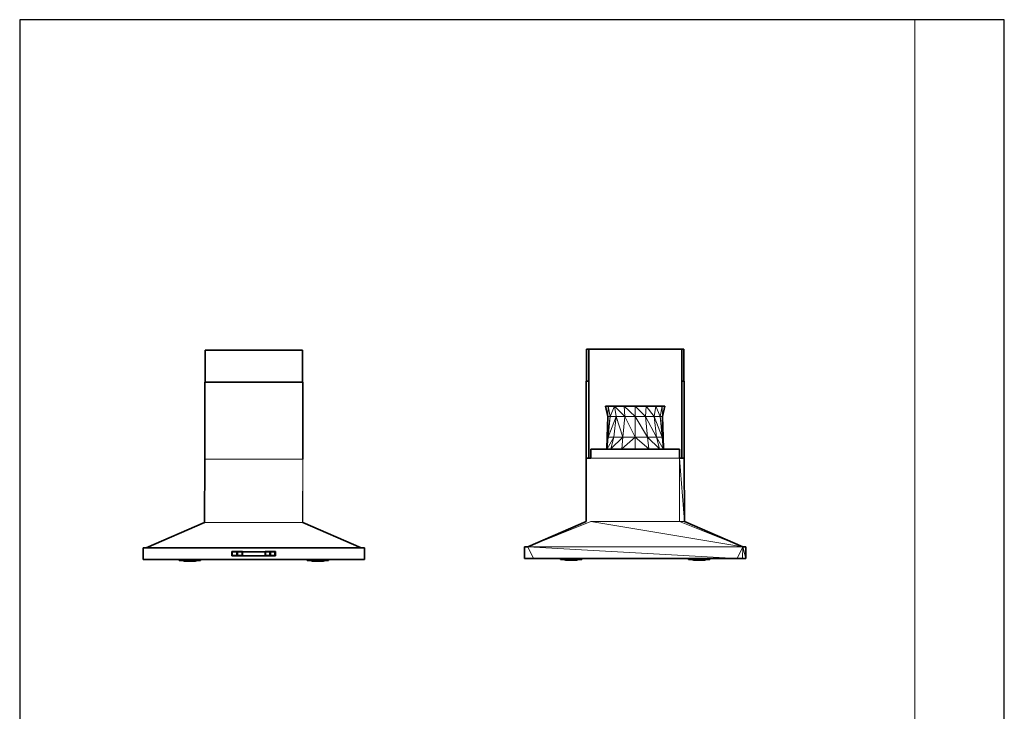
# Model space of a CAD drawing. Header units: inches. Extents: x 0 to 12.1, y 0 to 17.
# Tile 2 of 2: x 0 to 12.1, y 8.5 to 17. Entities that reach past the tile are written whole.
import ezdxf

# ---------------------------------------------------------------- set-up
doc = ezdxf.new("R2010")
doc.units = ezdxf.units.IN
doc.header["$MEASUREMENT"] = 0
doc.layers.add('Default', color=7, linetype='Continuous')

# ---------------------------------------------------------------- blocks, each defined once
blk = doc.blocks.new('MODEL_0')
at = {"lineweight": 0}
for p, q in [((2.28, 12.545), (2.28, 12.939)), ((2.28, 12.939), (3.474, 12.939)), ((3.474, 12.939), (3.474, 12.545)), ((2.276, 11.6), (2.276, 12.545)), ((2.276, 12.545), (2.28, 12.545)), ((2.28, 12.545), (3.474, 12.545)), ((3.474, 12.545), (2.28, 12.545)), ((3.474, 12.545), (3.478, 12.545)), ((3.478, 12.545), (3.478, 11.6)), ((2.272, 10.819), (2.276, 11.6)), ((2.276, 11.6), (3.478, 11.6)), ((3.478, 11.6), (2.276, 11.6)), ((3.478, 11.6), (3.474, 10.819)), ((3.474, 10.819), (3.478, 11.6)), ((3.478, 11.6), (3.478, 10.819)), ((1.554, 10.509), (2.272, 10.819)), ((2.272, 10.819), (3.474, 10.819)), ((3.474, 10.819), (2.272, 10.819)), ((3.474, 10.819), (4.147, 10.528)), ((3.478, 10.819), (3.474, 10.819)), ((4.147, 10.528), (3.478, 10.819)), ((3.478, 10.819), (4.195, 10.509)), ((4.195, 10.509), (4.147, 10.528)), ((4.147, 10.528), (4.191, 10.509)), ((1.516, 10.365), (1.516, 10.509)), ((1.516, 10.509), (1.554, 10.509)), ((4.191, 10.509), (1.554, 10.509)), ((1.554, 10.509), (4.191, 10.509)), ((2.738, 10.463), (2.607, 10.463)), ((2.607, 10.463), (2.607, 10.411)), ((2.607, 10.411), (2.607, 10.463)), ((2.607, 10.463), (2.738, 10.463)), ((2.607, 10.411), (2.738, 10.411)), ((2.738, 10.411), (2.607, 10.411)), ((2.668, 10.459), (2.612, 10.459)), ((2.612, 10.459), (2.612, 10.416)), ((2.612, 10.459), (2.668, 10.459)), ((2.612, 10.416), (2.612, 10.459)), ((2.612, 10.416), (2.668, 10.416)), ((2.668, 10.416), (2.612, 10.416)), ((2.668, 10.416), (2.668, 10.459)), ((2.668, 10.459), (2.668, 10.416)), ((2.734, 10.459), (2.677, 10.459)), ((2.677, 10.459), (2.677, 10.416)), ((2.677, 10.416), (2.677, 10.459)), ((2.677, 10.459), (2.734, 10.459)), ((2.677, 10.416), (2.734, 10.416)), ((2.734, 10.416), (2.677, 10.416)), ((2.734, 10.416), (2.734, 10.459)), ((2.734, 10.459), (2.734, 10.416)), ((3.016, 10.463), (2.738, 10.463)), ((2.738, 10.463), (2.738, 10.411)), ((2.738, 10.411), (2.738, 10.463)), ((2.738, 10.463), (3.016, 10.463)), ((2.738, 10.411), (3.016, 10.411)), ((3.016, 10.411), (2.738, 10.411)), ((2.739, 10.462), (2.739, 10.412)), ((3.015, 10.462), (2.739, 10.462)), ((2.739, 10.412), (2.739, 10.462)), ((2.739, 10.462), (3.015, 10.462)), ((2.739, 10.412), (3.015, 10.412)), ((3.015, 10.412), (2.739, 10.412)), ((3.015, 10.412), (3.015, 10.462)), ((3.015, 10.462), (3.015, 10.412)), ((3.142, 10.463), (3.016, 10.463)), ((3.016, 10.463), (3.016, 10.411)), ((3.016, 10.411), (3.016, 10.463)), ((3.016, 10.463), (3.142, 10.463)), ((3.016, 10.411), (3.142, 10.411)), ((3.142, 10.411), (3.016, 10.411)), ((3.074, 10.459), (3.02, 10.459)), ((3.02, 10.459), (3.02, 10.416)), ((3.02, 10.459), (3.074, 10.459)), ((3.02, 10.416), (3.02, 10.459)), ((3.02, 10.416), (3.074, 10.416)), ((3.074, 10.416), (3.02, 10.416)), ((3.074, 10.416), (3.074, 10.459)), ((3.074, 10.459), (3.074, 10.416)), ((3.137, 10.459), (3.083, 10.459)), ((3.083, 10.459), (3.083, 10.416)), ((3.083, 10.459), (3.137, 10.459)), ((3.083, 10.416), (3.083, 10.459)), ((3.083, 10.416), (3.137, 10.416)), ((3.137, 10.416), (3.083, 10.416)), ((3.137, 10.416), (3.137, 10.459)), ((3.137, 10.459), (3.137, 10.416)), ((3.142, 10.411), (3.142, 10.463)), ((3.142, 10.463), (3.142, 10.411)), ((4.191, 10.509), (4.195, 10.509)), ((4.195, 10.509), (4.238, 10.509)), ((4.238, 10.509), (4.238, 10.365)), ((1.961, 10.365), (1.516, 10.365)), ((1.965, 10.365), (1.961, 10.365)), ((1.961, 10.354), (1.961, 10.365)), ((1.961, 10.365), (1.965, 10.365)), ((1.965, 10.354), (1.961, 10.354)), ((1.979, 10.365), (1.965, 10.365)), ((1.965, 10.354), (1.965, 10.365)), ((1.965, 10.365), (1.979, 10.365)), ((1.965, 10.365), (1.965, 10.354)), ((1.978, 10.354), (1.965, 10.354)), ((1.979, 10.365), (1.978, 10.354)), ((1.978, 10.354), (1.979, 10.365)), ((1.999, 10.354), (1.978, 10.354)), ((1.999, 10.365), (1.979, 10.365)), ((1.979, 10.365), (1.999, 10.365)), ((2.027, 10.365), (1.999, 10.365)), ((1.999, 10.365), (1.999, 10.354)), ((1.999, 10.354), (1.999, 10.365)), ((1.999, 10.365), (2.027, 10.365)), ((2.001, 10.354), (1.999, 10.354)), ((2.004, 10.354), (2.001, 10.354)), ((2.013, 10.354), (2.004, 10.354)), ((2.029, 10.347), (2.004, 10.354)), ((2.004, 10.354), (2.013, 10.354)), ((2.027, 10.354), (2.013, 10.354)), ((2.013, 10.354), (2.035, 10.347)), ((2.035, 10.347), (2.013, 10.354)), ((2.013, 10.354), (2.027, 10.354)), ((2.058, 10.365), (2.027, 10.365)), ((2.027, 10.365), (2.027, 10.354)), ((2.027, 10.354), (2.027, 10.365)), ((2.027, 10.365), (2.058, 10.365)), ((2.028, 10.354), (2.027, 10.354)), ((2.027, 10.354), (2.028, 10.354)), ((2.046, 10.354), (2.028, 10.354)), ((2.028, 10.354), (2.046, 10.347)), ((2.046, 10.347), (2.028, 10.354)), ((2.028, 10.354), (2.046, 10.354)), ((2.035, 10.347), (2.029, 10.347)), ((2.046, 10.347), (2.035, 10.347)), ((2.058, 10.354), (2.046, 10.354)), ((2.046, 10.354), (2.059, 10.347)), ((2.059, 10.347), (2.046, 10.354)), ((2.046, 10.354), (2.058, 10.354)), ((2.059, 10.347), (2.046, 10.347)), ((2.092, 10.365), (2.058, 10.365)), ((2.058, 10.365), (2.058, 10.354)), ((2.058, 10.354), (2.058, 10.365)), ((2.058, 10.365), (2.092, 10.365)), ((2.068, 10.354), (2.058, 10.354)), ((2.058, 10.354), (2.068, 10.354)), ((2.075, 10.347), (2.059, 10.347)), ((2.092, 10.354), (2.068, 10.354)), ((2.068, 10.354), (2.075, 10.347)), ((2.075, 10.347), (2.068, 10.354)), ((2.068, 10.354), (2.092, 10.354)), ((2.092, 10.347), (2.075, 10.347)), ((2.126, 10.365), (2.092, 10.365)), ((2.092, 10.365), (2.092, 10.354)), ((2.092, 10.354), (2.092, 10.365)), ((2.092, 10.365), (2.126, 10.365)), ((2.115, 10.354), (2.092, 10.354)), ((2.092, 10.354), (2.092, 10.347)), ((2.092, 10.347), (2.092, 10.354)), ((2.092, 10.354), (2.115, 10.354)), ((2.109, 10.347), (2.092, 10.347)), ((2.115, 10.354), (2.109, 10.347)), ((2.109, 10.347), (2.115, 10.354)), ((2.125, 10.347), (2.109, 10.347)), ((2.126, 10.354), (2.115, 10.354)), ((2.115, 10.354), (2.126, 10.354)), ((2.137, 10.354), (2.125, 10.347)), ((2.125, 10.347), (2.137, 10.354)), ((2.138, 10.347), (2.125, 10.347)), ((2.157, 10.365), (2.126, 10.365)), ((2.126, 10.365), (2.126, 10.354)), ((2.126, 10.354), (2.126, 10.365)), ((2.126, 10.365), (2.157, 10.365)), ((2.137, 10.354), (2.126, 10.354)), ((2.126, 10.354), (2.137, 10.354)), ((2.156, 10.354), (2.137, 10.354)), ((2.137, 10.354), (2.156, 10.354)), ((2.156, 10.354), (2.138, 10.347)), ((2.138, 10.347), (2.156, 10.354)), ((2.148, 10.347), (2.138, 10.347)), ((2.171, 10.354), (2.148, 10.347)), ((2.148, 10.347), (2.171, 10.354)), ((2.155, 10.347), (2.148, 10.347)), ((2.155, 10.347), (2.18, 10.354)), ((2.18, 10.354), (2.155, 10.347)), ((2.157, 10.347), (2.155, 10.347)), ((2.157, 10.354), (2.156, 10.354)), ((2.156, 10.354), (2.157, 10.354)), ((2.184, 10.365), (2.157, 10.365)), ((2.157, 10.365), (2.157, 10.354)), ((2.157, 10.354), (2.157, 10.365)), ((2.157, 10.365), (2.184, 10.365)), ((2.171, 10.354), (2.157, 10.354)), ((2.183, 10.354), (2.157, 10.347)), ((2.157, 10.354), (2.171, 10.354)), ((2.18, 10.354), (2.171, 10.354)), ((2.171, 10.354), (2.18, 10.354)), ((2.183, 10.354), (2.18, 10.354)), ((2.18, 10.354), (2.183, 10.354)), ((2.184, 10.354), (2.183, 10.354)), ((2.205, 10.365), (2.184, 10.365)), ((2.184, 10.365), (2.184, 10.354)), ((2.184, 10.354), (2.184, 10.365)), ((2.184, 10.365), (2.205, 10.365)), ((2.205, 10.354), (2.184, 10.354)), ((2.218, 10.365), (2.205, 10.365)), ((2.205, 10.354), (2.205, 10.365)), ((2.205, 10.365), (2.218, 10.365)), ((2.205, 10.365), (2.205, 10.354)), ((2.218, 10.354), (2.205, 10.354)), ((2.223, 10.365), (2.218, 10.365)), ((2.218, 10.354), (2.218, 10.365)), ((2.218, 10.365), (2.223, 10.365)), ((2.218, 10.365), (2.218, 10.354)), ((2.223, 10.354), (2.218, 10.354)), ((3.534, 10.365), (2.223, 10.365)), ((2.223, 10.365), (2.223, 10.354)), ((3.539, 10.365), (3.534, 10.365)), ((3.534, 10.354), (3.534, 10.365)), ((3.534, 10.365), (3.539, 10.365)), ((3.539, 10.354), (3.534, 10.354)), ((3.552, 10.365), (3.539, 10.365)), ((3.539, 10.354), (3.539, 10.365)), ((3.539, 10.365), (3.552, 10.365)), ((3.539, 10.365), (3.539, 10.354)), ((3.552, 10.354), (3.539, 10.354)), ((3.573, 10.365), (3.552, 10.365)), ((3.552, 10.365), (3.552, 10.354)), ((3.552, 10.354), (3.552, 10.365)), ((3.552, 10.365), (3.573, 10.365)), ((3.573, 10.354), (3.552, 10.354)), ((3.6, 10.365), (3.573, 10.365)), ((3.573, 10.365), (3.573, 10.354)), ((3.573, 10.354), (3.573, 10.365)), ((3.573, 10.365), (3.6, 10.365)), ((3.574, 10.354), (3.573, 10.354)), ((3.577, 10.354), (3.574, 10.354)), ((3.587, 10.354), (3.577, 10.354)), ((3.602, 10.347), (3.577, 10.354)), ((3.577, 10.354), (3.587, 10.354)), ((3.6, 10.354), (3.587, 10.354)), ((3.587, 10.354), (3.609, 10.347)), ((3.609, 10.347), (3.587, 10.354)), ((3.587, 10.354), (3.6, 10.354)), ((3.632, 10.365), (3.6, 10.365)), ((3.6, 10.365), (3.6, 10.354)), ((3.6, 10.354), (3.6, 10.365)), ((3.6, 10.365), (3.632, 10.365)), ((3.601, 10.354), (3.6, 10.354)), ((3.6, 10.354), (3.601, 10.354)), ((3.62, 10.354), (3.601, 10.354)), ((3.601, 10.354), (3.619, 10.347)), ((3.619, 10.347), (3.601, 10.354)), ((3.601, 10.354), (3.62, 10.354)), ((3.609, 10.347), (3.602, 10.347)), ((3.619, 10.347), (3.609, 10.347)), ((3.633, 10.347), (3.619, 10.347)), ((3.632, 10.354), (3.62, 10.354)), ((3.62, 10.354), (3.633, 10.347)), ((3.633, 10.347), (3.62, 10.354)), ((3.62, 10.354), (3.632, 10.354)), ((3.665, 10.365), (3.632, 10.365)), ((3.632, 10.365), (3.632, 10.354)), ((3.632, 10.354), (3.632, 10.365)), ((3.632, 10.365), (3.665, 10.365)), ((3.642, 10.354), (3.632, 10.354)), ((3.632, 10.354), (3.642, 10.354)), ((3.648, 10.347), (3.633, 10.347)), ((3.665, 10.354), (3.642, 10.354)), ((3.642, 10.354), (3.648, 10.347)), ((3.648, 10.347), (3.642, 10.354)), ((3.642, 10.354), (3.665, 10.354)), ((3.665, 10.347), (3.648, 10.347)), ((3.699, 10.365), (3.665, 10.365)), ((3.665, 10.365), (3.665, 10.354)), ((3.665, 10.354), (3.665, 10.365)), ((3.665, 10.365), (3.699, 10.365)), ((3.689, 10.354), (3.665, 10.354)), ((3.665, 10.354), (3.665, 10.347)), ((3.665, 10.347), (3.665, 10.354)), ((3.665, 10.354), (3.689, 10.354)), ((3.682, 10.347), (3.665, 10.347)), ((3.689, 10.354), (3.682, 10.347)), ((3.682, 10.347), (3.689, 10.354)), ((3.698, 10.347), (3.682, 10.347)), ((3.699, 10.354), (3.689, 10.354)), ((3.689, 10.354), (3.699, 10.354)), ((3.711, 10.354), (3.698, 10.347)), ((3.698, 10.347), (3.711, 10.354)), ((3.711, 10.347), (3.698, 10.347)), ((3.731, 10.365), (3.699, 10.365)), ((3.699, 10.365), (3.699, 10.354)), ((3.699, 10.354), (3.699, 10.365)), ((3.699, 10.365), (3.731, 10.365)), ((3.711, 10.354), (3.699, 10.354)), ((3.699, 10.354), (3.711, 10.354)), ((3.73, 10.354), (3.711, 10.354)), ((3.711, 10.354), (3.73, 10.354)), ((3.73, 10.354), (3.711, 10.347)), ((3.711, 10.347), (3.73, 10.354)), ((3.722, 10.347), (3.711, 10.347)), ((3.744, 10.354), (3.722, 10.347)), ((3.722, 10.347), (3.744, 10.354)), ((3.728, 10.347), (3.722, 10.347)), ((3.728, 10.347), (3.753, 10.354)), ((3.753, 10.354), (3.728, 10.347)), ((3.73, 10.347), (3.728, 10.347)), ((3.731, 10.354), (3.73, 10.354)), ((3.756, 10.354), (3.73, 10.347)), ((3.73, 10.354), (3.731, 10.354)), ((3.758, 10.365), (3.731, 10.365)), ((3.731, 10.365), (3.731, 10.354)), ((3.731, 10.354), (3.731, 10.365)), ((3.731, 10.365), (3.758, 10.365)), ((3.744, 10.354), (3.731, 10.354)), ((3.731, 10.354), (3.744, 10.354)), ((3.753, 10.354), (3.744, 10.354)), ((3.744, 10.354), (3.753, 10.354)), ((3.756, 10.354), (3.753, 10.354)), ((3.753, 10.354), (3.756, 10.354)), ((3.758, 10.354), (3.756, 10.354)), ((3.779, 10.365), (3.758, 10.365)), ((3.758, 10.365), (3.758, 10.354)), ((3.758, 10.354), (3.758, 10.365)), ((3.758, 10.365), (3.779, 10.365)), ((3.779, 10.354), (3.758, 10.354)), ((3.792, 10.365), (3.779, 10.365)), ((3.779, 10.354), (3.779, 10.365)), ((3.779, 10.365), (3.792, 10.365)), ((3.779, 10.365), (3.779, 10.354)), ((3.792, 10.354), (3.779, 10.354)), ((3.796, 10.365), (3.792, 10.365)), ((3.792, 10.354), (3.792, 10.365)), ((3.792, 10.365), (3.796, 10.365)), ((3.792, 10.365), (3.792, 10.354)), ((3.796, 10.354), (3.792, 10.354)), ((4.238, 10.365), (3.796, 10.365)), ((3.796, 10.365), (3.796, 10.354))]:
    blk.add_line(p, q, dxfattribs=at).dxf.unprotected_set("ltscale", 0)
at = {"lineweight": 35}
for p, q in [((2.28, 12.939), (2.28, 12.545)), ((3.474, 12.939), (2.28, 12.939)), ((3.474, 12.545), (3.474, 12.939)), ((2.28, 12.545), (2.276, 12.545)), ((2.276, 12.545), (2.276, 11.6)), ((3.474, 12.545), (2.28, 12.545)), ((3.478, 12.545), (3.474, 12.545)), ((3.478, 11.6), (3.478, 12.545)), ((2.276, 11.6), (2.272, 10.819)), ((2.272, 10.819), (1.554, 10.509)), ((3.478, 10.819), (4.195, 10.509)), ((4.147, 10.528), (4.191, 10.509)), ((1.516, 10.365), (1.516, 10.509)), ((1.516, 10.509), (1.554, 10.509)), ((1.554, 10.509), (4.191, 10.509)), ((2.738, 10.463), (2.607, 10.463)), ((2.607, 10.411), (2.607, 10.463)), ((2.607, 10.411), (2.738, 10.411)), ((2.612, 10.459), (2.668, 10.459)), ((2.612, 10.416), (2.612, 10.459)), ((2.668, 10.416), (2.612, 10.416)), ((2.668, 10.459), (2.668, 10.416)), ((2.734, 10.459), (2.677, 10.459)), ((2.677, 10.459), (2.677, 10.416)), ((2.677, 10.416), (2.734, 10.416)), ((2.734, 10.416), (2.734, 10.459)), ((2.738, 10.463), (2.738, 10.411)), ((2.739, 10.462), (2.739, 10.412)), ((3.015, 10.462), (2.739, 10.462)), ((2.739, 10.412), (3.015, 10.412)), ((3.015, 10.412), (3.015, 10.462)), ((3.142, 10.463), (3.016, 10.463)), ((3.016, 10.411), (3.016, 10.463)), ((3.016, 10.411), (3.142, 10.411)), ((3.074, 10.459), (3.02, 10.459)), ((3.02, 10.459), (3.02, 10.416)), ((3.02, 10.416), (3.074, 10.416)), ((3.074, 10.416), (3.074, 10.459)), ((3.137, 10.459), (3.083, 10.459)), ((3.083, 10.459), (3.083, 10.416)), ((3.083, 10.416), (3.137, 10.416)), ((3.137, 10.416), (3.137, 10.459)), ((3.142, 10.463), (3.142, 10.411)), ((4.191, 10.509), (4.195, 10.509)), ((4.238, 10.509), (4.195, 10.509)), ((4.238, 10.365), (4.238, 10.509)), ((1.961, 10.365), (1.516, 10.365)), ((1.961, 10.365), (1.961, 10.354)), ((1.965, 10.365), (1.961, 10.365)), ((1.961, 10.354), (1.965, 10.354)), ((1.979, 10.365), (1.965, 10.365)), ((1.965, 10.354), (1.978, 10.354)), ((1.978, 10.354), (1.999, 10.354)), ((1.999, 10.365), (1.979, 10.365)), ((2.027, 10.365), (1.999, 10.365)), ((1.999, 10.354), (2.001, 10.354)), ((2.001, 10.354), (2.027, 10.347)), ((2.004, 10.354), (2.001, 10.354)), ((2.013, 10.354), (2.004, 10.354)), ((2.027, 10.354), (2.013, 10.354)), ((2.058, 10.365), (2.027, 10.365)), ((2.028, 10.354), (2.027, 10.354)), ((2.027, 10.347), (2.029, 10.347)), ((2.046, 10.354), (2.028, 10.354)), ((2.029, 10.347), (2.035, 10.347)), ((2.035, 10.347), (2.046, 10.347)), ((2.058, 10.354), (2.046, 10.354)), ((2.046, 10.347), (2.059, 10.347)), ((2.092, 10.365), (2.058, 10.365)), ((2.068, 10.354), (2.058, 10.354)), ((2.059, 10.347), (2.075, 10.347)), ((2.092, 10.354), (2.068, 10.354)), ((2.075, 10.347), (2.092, 10.347)), ((2.126, 10.365), (2.092, 10.365)), ((2.115, 10.354), (2.092, 10.354)), ((2.092, 10.347), (2.109, 10.347)), ((2.109, 10.347), (2.125, 10.347)), ((2.126, 10.354), (2.115, 10.354)), ((2.125, 10.347), (2.138, 10.347)), ((2.157, 10.365), (2.126, 10.365)), ((2.137, 10.354), (2.126, 10.354)), ((2.156, 10.354), (2.137, 10.354)), ((2.138, 10.347), (2.148, 10.347)), ((2.148, 10.347), (2.155, 10.347)), ((2.155, 10.347), (2.157, 10.347)), ((2.157, 10.354), (2.156, 10.354)), ((2.184, 10.365), (2.157, 10.365)), ((2.157, 10.347), (2.183, 10.354)), ((2.171, 10.354), (2.157, 10.354)), ((2.18, 10.354), (2.171, 10.354)), ((2.183, 10.354), (2.18, 10.354)), ((2.183, 10.354), (2.184, 10.354)), ((2.205, 10.365), (2.184, 10.365)), ((2.205, 10.354), (2.184, 10.354)), ((2.218, 10.365), (2.205, 10.365)), ((2.205, 10.354), (2.218, 10.354)), ((2.223, 10.365), (2.218, 10.365)), ((2.218, 10.354), (2.223, 10.354)), ((2.223, 10.354), (2.223, 10.365)), ((3.534, 10.365), (2.223, 10.365)), ((3.534, 10.365), (3.534, 10.354)), ((3.539, 10.365), (3.534, 10.365)), ((3.534, 10.354), (3.539, 10.354)), ((3.552, 10.365), (3.539, 10.365)), ((3.539, 10.354), (3.552, 10.354)), ((3.573, 10.365), (3.552, 10.365)), ((3.552, 10.354), (3.573, 10.354)), ((3.6, 10.365), (3.573, 10.365)), ((3.573, 10.354), (3.574, 10.354)), ((3.574, 10.354), (3.6, 10.347)), ((3.577, 10.354), (3.574, 10.354)), ((3.587, 10.354), (3.577, 10.354)), ((3.6, 10.354), (3.587, 10.354)), ((3.632, 10.365), (3.6, 10.365)), ((3.601, 10.354), (3.6, 10.354)), ((3.6, 10.347), (3.602, 10.347)), ((3.62, 10.354), (3.601, 10.354)), ((3.602, 10.347), (3.609, 10.347)), ((3.609, 10.347), (3.619, 10.347)), ((3.619, 10.347), (3.633, 10.347)), ((3.632, 10.354), (3.62, 10.354)), ((3.665, 10.365), (3.632, 10.365)), ((3.642, 10.354), (3.632, 10.354)), ((3.633, 10.347), (3.648, 10.347)), ((3.665, 10.354), (3.642, 10.354)), ((3.648, 10.347), (3.665, 10.347)), ((3.699, 10.365), (3.665, 10.365)), ((3.689, 10.354), (3.665, 10.354)), ((3.665, 10.347), (3.682, 10.347)), ((3.682, 10.347), (3.698, 10.347)), ((3.699, 10.354), (3.689, 10.354)), ((3.698, 10.347), (3.711, 10.347)), ((3.731, 10.365), (3.699, 10.365)), ((3.711, 10.354), (3.699, 10.354)), ((3.73, 10.354), (3.711, 10.354)), ((3.711, 10.347), (3.722, 10.347)), ((3.722, 10.347), (3.728, 10.347)), ((3.728, 10.347), (3.73, 10.347)), ((3.73, 10.347), (3.756, 10.354)), ((3.731, 10.354), (3.73, 10.354)), ((3.758, 10.365), (3.731, 10.365)), ((3.744, 10.354), (3.731, 10.354)), ((3.753, 10.354), (3.744, 10.354)), ((3.756, 10.354), (3.753, 10.354)), ((3.756, 10.354), (3.758, 10.354)), ((3.779, 10.365), (3.758, 10.365)), ((3.779, 10.354), (3.758, 10.354)), ((3.792, 10.365), (3.779, 10.365)), ((3.779, 10.354), (3.792, 10.354)), ((3.796, 10.365), (3.792, 10.365)), ((3.792, 10.354), (3.796, 10.354)), ((3.796, 10.354), (3.796, 10.365)), ((3.796, 10.365), (4.238, 10.365))]:
    blk.add_line(p, q, dxfattribs=at)
at = {"lineweight": 15}
for p, q in [((3.478, 11.6), (3.474, 10.819)), ((2.272, 10.819), (3.474, 10.819)), ((3.474, 10.819), (3.478, 10.819)), ((3.474, 10.819), (4.147, 10.528)), ((3.016, 10.463), (2.738, 10.463)), ((2.738, 10.411), (3.016, 10.411))]:
    blk.add_line(p, q, dxfattribs=at)
blk = doc.blocks.new('MODEL_2')
at = {"lineweight": 0}
for p, q in [((6.967, 12.557), (6.967, 12.951)), ((6.967, 12.951), (6.994, 12.951)), ((6.994, 12.557), (6.994, 12.951)), ((6.994, 12.951), (8.136, 12.951)), ((6.994, 12.951), (6.994, 12.557)), ((8.136, 12.951), (8.136, 12.557)), ((8.136, 12.951), (8.161, 12.951)), ((8.136, 12.557), (8.136, 12.951)), ((8.161, 12.951), (8.161, 12.557)), ((6.963, 11.612), (6.963, 12.557)), ((6.963, 12.557), (6.967, 12.557)), ((6.967, 12.557), (6.994, 12.557)), ((6.994, 12.557), (6.967, 12.557)), ((6.994, 11.612), (6.994, 12.557)), ((6.994, 12.557), (6.994, 11.612)), ((8.136, 12.557), (8.136, 11.612)), ((8.136, 11.612), (8.136, 12.557)), ((8.136, 12.557), (8.161, 12.557)), ((8.161, 12.557), (8.136, 12.557)), ((8.161, 12.557), (8.165, 12.557)), ((8.165, 12.557), (8.165, 11.612)), ((7.231, 12.249), (7.198, 12.249)), ((7.198, 12.249), (7.226, 12.124)), ((7.226, 12.124), (7.198, 12.249)), ((7.198, 12.249), (7.231, 12.249)), ((7.231, 12.249), (7.226, 12.124)), ((7.226, 12.124), (7.231, 12.249)), ((7.309, 12.249), (7.231, 12.249)), ((7.231, 12.249), (7.256, 12.124)), ((7.256, 12.124), (7.231, 12.249)), ((7.231, 12.249), (7.309, 12.249)), ((7.309, 12.249), (7.256, 12.124)), ((7.256, 12.124), (7.309, 12.249)), ((7.427, 12.249), (7.309, 12.249)), ((7.309, 12.249), (7.329, 12.124)), ((7.329, 12.124), (7.309, 12.249)), ((7.309, 12.249), (7.438, 12.124)), ((7.438, 12.124), (7.309, 12.249)), ((7.309, 12.249), (7.427, 12.249)), ((7.564, 12.249), (7.427, 12.249)), ((7.427, 12.249), (7.564, 12.249)), ((7.564, 12.124), (7.427, 12.249)), ((7.427, 12.249), (7.564, 12.124)), ((7.438, 12.124), (7.427, 12.249)), ((7.427, 12.249), (7.438, 12.124)), ((7.7, 12.249), (7.564, 12.249)), ((7.564, 12.249), (7.564, 12.124)), ((7.564, 12.124), (7.564, 12.249)), ((7.564, 12.249), (7.69, 12.124)), ((7.564, 12.249), (7.7, 12.249)), ((7.69, 12.124), (7.564, 12.249)), ((7.7, 12.249), (7.69, 12.124)), ((7.69, 12.124), (7.7, 12.249)), ((7.818, 12.249), (7.7, 12.249)), ((7.7, 12.249), (7.799, 12.124)), ((7.799, 12.124), (7.7, 12.249)), ((7.7, 12.249), (7.818, 12.249)), ((7.799, 12.124), (7.818, 12.249)), ((7.818, 12.249), (7.799, 12.124)), ((7.897, 12.249), (7.818, 12.249)), ((7.871, 12.124), (7.818, 12.249)), ((7.818, 12.249), (7.897, 12.249)), ((7.818, 12.249), (7.871, 12.124)), ((7.871, 12.124), (7.897, 12.249)), ((7.897, 12.249), (7.871, 12.124)), ((7.929, 12.249), (7.897, 12.249)), ((7.901, 12.124), (7.897, 12.249)), ((7.897, 12.249), (7.929, 12.249)), ((7.897, 12.249), (7.901, 12.124)), ((7.901, 12.124), (7.929, 12.249)), ((7.929, 12.249), (7.901, 12.124)), ((7.226, 12.124), (7.218, 11.868)), ((7.218, 11.868), (7.226, 12.124)), ((7.256, 12.124), (7.218, 11.868)), ((7.218, 11.868), (7.256, 12.124)), ((7.226, 12.124), (7.256, 12.124)), ((7.256, 12.124), (7.226, 12.124)), ((7.233, 11.868), (7.329, 12.124)), ((7.256, 12.124), (7.233, 11.868)), ((7.233, 11.868), (7.256, 12.124)), ((7.329, 12.124), (7.233, 11.868)), ((7.256, 12.124), (7.329, 12.124)), ((7.329, 12.124), (7.256, 12.124)), ((7.329, 12.124), (7.303, 11.868)), ((7.303, 11.868), (7.329, 12.124)), ((7.329, 12.124), (7.412, 11.868)), ((7.438, 12.124), (7.329, 12.124)), ((7.329, 12.124), (7.438, 12.124)), ((7.412, 11.868), (7.329, 12.124)), ((7.438, 12.124), (7.412, 11.868)), ((7.412, 11.868), (7.438, 12.124)), ((7.438, 12.124), (7.564, 11.868)), ((7.564, 12.124), (7.438, 12.124)), ((7.438, 12.124), (7.564, 12.124)), ((7.564, 11.868), (7.438, 12.124)), ((7.69, 12.124), (7.564, 12.124)), ((7.564, 12.124), (7.69, 12.124)), ((7.715, 11.868), (7.564, 12.124)), ((7.564, 12.124), (7.564, 11.868)), ((7.564, 11.868), (7.564, 12.124)), ((7.564, 12.124), (7.715, 11.868)), ((7.799, 12.124), (7.69, 12.124)), ((7.69, 12.124), (7.799, 12.124)), ((7.824, 11.868), (7.69, 12.124)), ((7.69, 12.124), (7.715, 11.868)), ((7.715, 11.868), (7.69, 12.124)), ((7.69, 12.124), (7.824, 11.868)), ((7.799, 12.124), (7.824, 11.868)), ((7.824, 11.868), (7.799, 12.124)), ((7.799, 12.124), (7.894, 11.868)), ((7.894, 11.868), (7.799, 12.124)), ((7.799, 12.124), (7.871, 12.124)), ((7.871, 12.124), (7.799, 12.124)), ((7.909, 11.868), (7.871, 12.124)), ((7.871, 12.124), (7.901, 12.124)), ((7.901, 12.124), (7.871, 12.124)), ((7.894, 11.868), (7.871, 12.124)), ((7.871, 12.124), (7.909, 11.868)), ((7.871, 12.124), (7.894, 11.868)), ((7.909, 11.868), (7.901, 12.124)), ((7.901, 12.124), (7.909, 11.868)), ((7.218, 11.868), (7.214, 11.725)), ((7.214, 11.725), (7.233, 11.868)), ((7.214, 11.725), (7.218, 11.868)), ((7.233, 11.868), (7.214, 11.725)), ((7.218, 11.868), (7.233, 11.868)), ((7.233, 11.868), (7.218, 11.868)), ((7.233, 11.868), (7.22, 11.725)), ((7.22, 11.725), (7.303, 11.868)), ((7.22, 11.725), (7.233, 11.868)), ((7.303, 11.868), (7.22, 11.725)), ((7.233, 11.868), (7.303, 11.868)), ((7.303, 11.868), (7.233, 11.868)), ((7.303, 11.868), (7.266, 11.726)), ((7.266, 11.726), (7.303, 11.868)), ((7.412, 11.868), (7.266, 11.726)), ((7.266, 11.726), (7.412, 11.868)), ((7.303, 11.868), (7.412, 11.868)), ((7.412, 11.868), (7.303, 11.868)), ((7.564, 11.868), (7.398, 11.725)), ((7.398, 11.725), (7.412, 11.868)), ((7.412, 11.868), (7.398, 11.725)), ((7.398, 11.725), (7.564, 11.868)), ((7.564, 11.868), (7.412, 11.868)), ((7.412, 11.868), (7.564, 11.868)), ((7.564, 11.868), (7.564, 11.725)), ((7.564, 11.725), (7.564, 11.868)), ((7.564, 11.868), (7.73, 11.725)), ((7.715, 11.868), (7.564, 11.868)), ((7.564, 11.868), (7.715, 11.868)), ((7.73, 11.725), (7.564, 11.868)), ((7.824, 11.868), (7.715, 11.868)), ((7.715, 11.868), (7.824, 11.868)), ((7.862, 11.726), (7.715, 11.868)), ((7.715, 11.868), (7.73, 11.725)), ((7.73, 11.725), (7.715, 11.868)), ((7.715, 11.868), (7.862, 11.726)), ((7.894, 11.868), (7.824, 11.868)), ((7.824, 11.868), (7.862, 11.726)), ((7.862, 11.726), (7.824, 11.868)), ((7.824, 11.868), (7.907, 11.725)), ((7.824, 11.868), (7.894, 11.868)), ((7.907, 11.725), (7.824, 11.868)), ((7.907, 11.725), (7.894, 11.868)), ((7.894, 11.868), (7.913, 11.725)), ((7.894, 11.868), (7.907, 11.725)), ((7.913, 11.725), (7.894, 11.868)), ((7.894, 11.868), (7.909, 11.868)), ((7.909, 11.868), (7.894, 11.868)), ((7.913, 11.725), (7.909, 11.868)), ((7.909, 11.868), (7.913, 11.725)), ((7.02, 11.612), (7.02, 11.721)), ((7.02, 11.721), (7.214, 11.721)), ((7.214, 11.721), (7.02, 11.721)), ((7.02, 11.721), (7.02, 11.612)), ((7.214, 11.725), (7.214, 11.721)), ((7.22, 11.725), (7.214, 11.725)), ((7.214, 11.721), (7.22, 11.721)), ((7.22, 11.725), (7.266, 11.726)), ((7.266, 11.726), (7.22, 11.725)), ((7.22, 11.721), (7.22, 11.725)), ((7.22, 11.721), (7.263, 11.721)), ((7.263, 11.721), (7.22, 11.721)), ((7.266, 11.726), (7.263, 11.721)), ((7.263, 11.721), (7.264, 11.721)), ((7.264, 11.721), (7.271, 11.721)), ((7.398, 11.725), (7.266, 11.726)), ((7.266, 11.726), (7.398, 11.725)), ((7.271, 11.721), (7.266, 11.726)), ((7.271, 11.721), (7.397, 11.721)), ((7.397, 11.721), (7.271, 11.721)), ((7.398, 11.725), (7.397, 11.721)), ((7.397, 11.721), (7.404, 11.721)), ((7.404, 11.721), (7.398, 11.725)), ((7.398, 11.725), (7.564, 11.725)), ((7.564, 11.725), (7.398, 11.725)), ((7.404, 11.721), (7.564, 11.721)), ((7.564, 11.721), (7.404, 11.721)), ((7.564, 11.725), (7.564, 11.721)), ((7.73, 11.725), (7.564, 11.725)), ((7.564, 11.725), (7.73, 11.725)), ((7.57, 11.721), (7.564, 11.725)), ((7.564, 11.721), (7.57, 11.721)), ((7.57, 11.721), (7.73, 11.721)), ((7.73, 11.721), (7.57, 11.721)), ((7.862, 11.726), (7.73, 11.725)), ((7.73, 11.725), (7.862, 11.726)), ((7.73, 11.725), (7.73, 11.721)), ((7.736, 11.721), (7.73, 11.725)), ((7.73, 11.721), (7.736, 11.721)), ((7.736, 11.721), (7.863, 11.721)), ((7.863, 11.721), (7.736, 11.721)), ((7.864, 11.721), (7.862, 11.726)), ((7.862, 11.726), (7.907, 11.725)), ((7.907, 11.725), (7.862, 11.726)), ((7.862, 11.726), (7.863, 11.721)), ((7.863, 11.721), (7.864, 11.721)), ((7.864, 11.721), (7.908, 11.721)), ((7.908, 11.721), (7.864, 11.721)), ((7.907, 11.725), (7.908, 11.721)), ((7.913, 11.725), (7.907, 11.725)), ((7.908, 11.721), (7.914, 11.721)), ((7.914, 11.721), (7.913, 11.725)), ((7.914, 11.721), (8.107, 11.721)), ((8.107, 11.721), (7.914, 11.721)), ((8.107, 11.721), (8.107, 11.612)), ((8.107, 11.612), (8.107, 11.721)), ((6.963, 10.831), (6.963, 11.612)), ((6.963, 11.612), (6.994, 11.612)), ((6.994, 11.612), (6.963, 11.612)), ((6.994, 11.612), (7.02, 11.612)), ((7.02, 11.612), (6.994, 11.612)), ((7.02, 11.612), (8.107, 11.612)), ((8.107, 11.612), (7.02, 11.612)), ((8.107, 11.612), (8.107, 10.831)), ((8.107, 10.831), (8.107, 11.612)), ((8.107, 11.612), (8.169, 10.831)), ((8.169, 10.831), (8.107, 11.612)), ((8.107, 11.612), (8.136, 11.612)), ((8.136, 11.612), (8.107, 11.612)), ((8.136, 11.612), (8.165, 11.612)), ((8.165, 11.612), (8.136, 11.612)), ((8.165, 11.612), (8.169, 10.831)), ((7.02, 10.831), (6.246, 10.521)), ((6.246, 10.521), (6.963, 10.831)), ((6.246, 10.521), (7.02, 10.831)), ((7.02, 10.831), (8.107, 10.831)), ((8.887, 10.521), (7.02, 10.831)), ((8.107, 10.831), (7.02, 10.831)), ((7.02, 10.831), (8.887, 10.521)), ((8.107, 10.831), (8.887, 10.521)), ((8.887, 10.521), (8.107, 10.831)), ((8.107, 10.831), (8.169, 10.831)), ((8.169, 10.831), (8.107, 10.831)), ((8.169, 10.831), (8.887, 10.521)), ((6.204, 10.377), (6.204, 10.521)), ((6.204, 10.521), (6.246, 10.521)), ((8.887, 10.521), (6.246, 10.521)), ((6.246, 10.521), (8.887, 10.521)), ((8.817, 10.377), (6.246, 10.521)), ((6.246, 10.521), (6.313, 10.377)), ((6.313, 10.377), (6.246, 10.521)), ((6.246, 10.521), (8.817, 10.377)), ((8.887, 10.521), (8.817, 10.377)), ((8.817, 10.377), (8.887, 10.521)), ((8.887, 10.521), (8.883, 10.377)), ((8.883, 10.377), (8.887, 10.521)), ((8.887, 10.521), (8.925, 10.521)), ((8.925, 10.377), (8.887, 10.521)), ((8.887, 10.521), (8.925, 10.377)), ((8.925, 10.521), (8.925, 10.377)), ((6.313, 10.377), (6.204, 10.377)), ((6.645, 10.377), (6.313, 10.377)), ((6.649, 10.377), (6.645, 10.377)), ((6.645, 10.366), (6.645, 10.377)), ((6.645, 10.377), (6.649, 10.377)), ((6.649, 10.366), (6.645, 10.366)), ((6.662, 10.377), (6.649, 10.377)), ((6.649, 10.377), (6.649, 10.366)), ((6.649, 10.366), (6.649, 10.377)), ((6.649, 10.377), (6.662, 10.377)), ((6.662, 10.366), (6.649, 10.366)), ((6.683, 10.377), (6.662, 10.377)), ((6.662, 10.377), (6.662, 10.366)), ((6.662, 10.366), (6.662, 10.377)), ((6.662, 10.377), (6.683, 10.377)), ((6.683, 10.366), (6.662, 10.366)), ((6.71, 10.377), (6.683, 10.377)), ((6.683, 10.377), (6.683, 10.366)), ((6.683, 10.366), (6.683, 10.377)), ((6.683, 10.377), (6.71, 10.377)), ((6.685, 10.366), (6.683, 10.366)), ((6.688, 10.366), (6.685, 10.366)), ((6.697, 10.366), (6.688, 10.366)), ((6.713, 10.358), (6.688, 10.366)), ((6.688, 10.366), (6.697, 10.366)), ((6.71, 10.366), (6.697, 10.366)), ((6.697, 10.366), (6.719, 10.358)), ((6.719, 10.358), (6.697, 10.366)), ((6.697, 10.366), (6.71, 10.366)), ((6.742, 10.377), (6.71, 10.377)), ((6.71, 10.377), (6.71, 10.366)), ((6.71, 10.366), (6.71, 10.377)), ((6.71, 10.377), (6.742, 10.377)), ((6.711, 10.366), (6.71, 10.366)), ((6.71, 10.366), (6.711, 10.366)), ((6.73, 10.366), (6.711, 10.366)), ((6.711, 10.366), (6.73, 10.358)), ((6.73, 10.358), (6.711, 10.366)), ((6.711, 10.366), (6.73, 10.366)), ((6.719, 10.358), (6.713, 10.358)), ((6.73, 10.358), (6.719, 10.358)), ((6.742, 10.366), (6.73, 10.366)), ((6.73, 10.366), (6.743, 10.358)), ((6.743, 10.358), (6.73, 10.366)), ((6.73, 10.366), (6.742, 10.366)), ((6.743, 10.358), (6.73, 10.358)), ((6.776, 10.377), (6.742, 10.377)), ((6.742, 10.377), (6.742, 10.366)), ((6.742, 10.366), (6.742, 10.377)), ((6.742, 10.377), (6.776, 10.377)), ((6.752, 10.366), (6.742, 10.366)), ((6.742, 10.366), (6.752, 10.366)), ((6.759, 10.358), (6.743, 10.358)), ((6.776, 10.366), (6.752, 10.366)), ((6.752, 10.366), (6.759, 10.358)), ((6.759, 10.358), (6.752, 10.366)), ((6.752, 10.366), (6.776, 10.366)), ((6.776, 10.358), (6.759, 10.358)), ((6.81, 10.377), (6.776, 10.377)), ((6.776, 10.377), (6.776, 10.366)), ((6.776, 10.366), (6.776, 10.377)), ((6.776, 10.377), (6.81, 10.377)), ((6.799, 10.366), (6.776, 10.366)), ((6.776, 10.366), (6.776, 10.358)), ((6.776, 10.358), (6.776, 10.366)), ((6.776, 10.366), (6.799, 10.366)), ((6.793, 10.358), (6.776, 10.358)), ((6.799, 10.366), (6.793, 10.358)), ((6.793, 10.358), (6.799, 10.366)), ((6.808, 10.358), (6.793, 10.358)), ((6.81, 10.366), (6.799, 10.366)), ((6.799, 10.366), (6.81, 10.366)), ((6.821, 10.366), (6.808, 10.358)), ((6.808, 10.358), (6.821, 10.366)), ((6.822, 10.358), (6.808, 10.358)), ((6.841, 10.377), (6.81, 10.377)), ((6.81, 10.377), (6.81, 10.366)), ((6.81, 10.366), (6.81, 10.377)), ((6.81, 10.377), (6.841, 10.377)), ((6.821, 10.366), (6.81, 10.366)), ((6.81, 10.366), (6.821, 10.366)), ((6.84, 10.366), (6.821, 10.366)), ((6.821, 10.366), (6.84, 10.366)), ((6.84, 10.366), (6.822, 10.358)), ((6.822, 10.358), (6.84, 10.366)), ((6.832, 10.358), (6.822, 10.358)), ((6.855, 10.366), (6.832, 10.358)), ((6.832, 10.358), (6.855, 10.366)), ((6.839, 10.358), (6.832, 10.358)), ((6.864, 10.366), (6.839, 10.358)), ((6.839, 10.358), (6.864, 10.366)), ((6.841, 10.358), (6.839, 10.358)), ((6.841, 10.366), (6.84, 10.366)), ((6.84, 10.366), (6.841, 10.366)), ((6.868, 10.377), (6.841, 10.377)), ((6.841, 10.377), (6.841, 10.366)), ((6.841, 10.366), (6.841, 10.377)), ((6.841, 10.377), (6.868, 10.377)), ((6.855, 10.366), (6.841, 10.366)), ((6.841, 10.366), (6.855, 10.366)), ((6.867, 10.366), (6.841, 10.358)), ((6.864, 10.366), (6.855, 10.366)), ((6.855, 10.366), (6.864, 10.366)), ((6.867, 10.366), (6.864, 10.366)), ((6.864, 10.366), (6.867, 10.366)), ((6.868, 10.366), (6.867, 10.366)), ((6.889, 10.377), (6.868, 10.377)), ((6.868, 10.377), (6.868, 10.366)), ((6.868, 10.366), (6.868, 10.377)), ((6.868, 10.377), (6.889, 10.377)), ((6.889, 10.366), (6.868, 10.366)), ((6.902, 10.377), (6.889, 10.377)), ((6.889, 10.377), (6.889, 10.366)), ((6.889, 10.366), (6.889, 10.377)), ((6.889, 10.377), (6.902, 10.377)), ((6.902, 10.366), (6.889, 10.366)), ((6.907, 10.377), (6.902, 10.377)), ((6.902, 10.377), (6.902, 10.366)), ((6.902, 10.366), (6.902, 10.377)), ((6.902, 10.377), (6.907, 10.377)), ((6.907, 10.366), (6.902, 10.366)), ((8.218, 10.377), (6.907, 10.377)), ((6.907, 10.377), (6.907, 10.366)), ((8.223, 10.377), (8.218, 10.377)), ((8.218, 10.366), (8.218, 10.377)), ((8.218, 10.377), (8.223, 10.377)), ((8.223, 10.366), (8.218, 10.366)), ((8.236, 10.377), (8.223, 10.377)), ((8.223, 10.377), (8.223, 10.366)), ((8.223, 10.366), (8.223, 10.377)), ((8.223, 10.377), (8.236, 10.377)), ((8.236, 10.366), (8.223, 10.366)), ((8.257, 10.377), (8.236, 10.377)), ((8.236, 10.377), (8.236, 10.366)), ((8.236, 10.366), (8.236, 10.377)), ((8.236, 10.377), (8.257, 10.377)), ((8.257, 10.366), (8.236, 10.366)), ((8.284, 10.377), (8.257, 10.377)), ((8.257, 10.377), (8.257, 10.366)), ((8.257, 10.366), (8.257, 10.377)), ((8.257, 10.377), (8.284, 10.377)), ((8.258, 10.366), (8.257, 10.366)), ((8.261, 10.366), (8.258, 10.366)), ((8.27, 10.366), (8.261, 10.366)), ((8.286, 10.358), (8.261, 10.366)), ((8.261, 10.366), (8.27, 10.366)), ((8.284, 10.366), (8.27, 10.366)), ((8.27, 10.366), (8.293, 10.358)), ((8.293, 10.358), (8.27, 10.366)), ((8.27, 10.366), (8.284, 10.366)), ((8.315, 10.377), (8.284, 10.377)), ((8.284, 10.377), (8.284, 10.366)), ((8.284, 10.366), (8.284, 10.377)), ((8.284, 10.377), (8.315, 10.377)), ((8.285, 10.366), (8.284, 10.366)), ((8.284, 10.366), (8.285, 10.366)), ((8.304, 10.366), (8.285, 10.366)), ((8.285, 10.366), (8.303, 10.358)), ((8.303, 10.358), (8.285, 10.366)), ((8.285, 10.366), (8.304, 10.366)), ((8.293, 10.358), (8.286, 10.358)), ((8.303, 10.358), (8.293, 10.358)), ((8.317, 10.358), (8.303, 10.358)), ((8.315, 10.366), (8.304, 10.366)), ((8.304, 10.366), (8.317, 10.358)), ((8.317, 10.358), (8.304, 10.366)), ((8.304, 10.366), (8.315, 10.366)), ((8.349, 10.377), (8.315, 10.377)), ((8.315, 10.377), (8.315, 10.366)), ((8.315, 10.366), (8.315, 10.377)), ((8.315, 10.377), (8.349, 10.377)), ((8.326, 10.366), (8.315, 10.366)), ((8.315, 10.366), (8.326, 10.366)), ((8.332, 10.358), (8.317, 10.358)), ((8.349, 10.366), (8.326, 10.366)), ((8.326, 10.366), (8.332, 10.358)), ((8.332, 10.358), (8.326, 10.366)), ((8.326, 10.366), (8.349, 10.366)), ((8.349, 10.358), (8.332, 10.358)), ((8.383, 10.377), (8.349, 10.377)), ((8.349, 10.377), (8.349, 10.366)), ((8.349, 10.366), (8.349, 10.377)), ((8.349, 10.377), (8.383, 10.377)), ((8.373, 10.366), (8.349, 10.366)), ((8.349, 10.366), (8.349, 10.358)), ((8.349, 10.358), (8.349, 10.366)), ((8.349, 10.366), (8.373, 10.366)), ((8.366, 10.358), (8.349, 10.358)), ((8.373, 10.366), (8.366, 10.358)), ((8.366, 10.358), (8.373, 10.366)), ((8.382, 10.358), (8.366, 10.358)), ((8.383, 10.366), (8.373, 10.366)), ((8.373, 10.366), (8.383, 10.366)), ((8.395, 10.366), (8.382, 10.358)), ((8.382, 10.358), (8.395, 10.366)), ((8.395, 10.358), (8.382, 10.358)), ((8.415, 10.377), (8.383, 10.377)), ((8.383, 10.377), (8.383, 10.366)), ((8.383, 10.366), (8.383, 10.377)), ((8.383, 10.377), (8.415, 10.377)), ((8.395, 10.366), (8.383, 10.366)), ((8.383, 10.366), (8.395, 10.366)), ((8.414, 10.366), (8.395, 10.366)), ((8.395, 10.366), (8.414, 10.366)), ((8.414, 10.366), (8.395, 10.358)), ((8.395, 10.358), (8.414, 10.366)), ((8.406, 10.358), (8.395, 10.358)), ((8.428, 10.366), (8.406, 10.358)), ((8.406, 10.358), (8.428, 10.366)), ((8.412, 10.358), (8.406, 10.358)), ((8.437, 10.366), (8.412, 10.358)), ((8.412, 10.358), (8.437, 10.366)), ((8.414, 10.358), (8.412, 10.358)), ((8.415, 10.366), (8.414, 10.366)), ((8.414, 10.366), (8.415, 10.366)), ((8.44, 10.366), (8.414, 10.358)), ((8.442, 10.377), (8.415, 10.377)), ((8.415, 10.377), (8.415, 10.366)), ((8.415, 10.366), (8.415, 10.377)), ((8.415, 10.377), (8.442, 10.377)), ((8.428, 10.366), (8.415, 10.366)), ((8.415, 10.366), (8.428, 10.366)), ((8.437, 10.366), (8.428, 10.366)), ((8.428, 10.366), (8.437, 10.366)), ((8.44, 10.366), (8.437, 10.366)), ((8.437, 10.366), (8.44, 10.366)), ((8.442, 10.366), (8.44, 10.366)), ((8.463, 10.377), (8.442, 10.377)), ((8.442, 10.377), (8.442, 10.366)), ((8.442, 10.366), (8.442, 10.377)), ((8.442, 10.377), (8.463, 10.377)), ((8.463, 10.366), (8.442, 10.366)), ((8.476, 10.377), (8.463, 10.377)), ((8.463, 10.377), (8.463, 10.366)), ((8.463, 10.366), (8.463, 10.377)), ((8.463, 10.377), (8.476, 10.377)), ((8.476, 10.366), (8.463, 10.366)), ((8.48, 10.377), (8.476, 10.377)), ((8.476, 10.377), (8.476, 10.366)), ((8.476, 10.366), (8.476, 10.377)), ((8.476, 10.377), (8.48, 10.377)), ((8.48, 10.366), (8.476, 10.366)), ((8.817, 10.377), (8.48, 10.377)), ((8.48, 10.377), (8.48, 10.366)), ((8.883, 10.377), (8.817, 10.377)), ((8.925, 10.377), (8.883, 10.377))]:
    blk.add_line(p, q, dxfattribs=at).dxf.unprotected_set("ltscale", 0)
at = {"lineweight": 35}
for p, q in [((6.967, 12.557), (6.967, 12.951)), ((6.994, 12.951), (6.967, 12.951)), ((6.994, 12.557), (6.994, 12.951)), ((6.994, 12.951), (8.136, 12.951)), ((8.161, 12.951), (8.136, 12.951)), ((8.136, 12.951), (8.136, 12.557)), ((8.161, 12.951), (8.161, 12.557)), ((6.963, 12.557), (6.963, 11.612)), ((6.967, 12.557), (6.963, 12.557)), ((6.994, 12.557), (6.967, 12.557)), ((6.994, 11.612), (6.994, 12.557)), ((8.136, 12.557), (8.136, 11.612)), ((8.161, 12.557), (8.136, 12.557)), ((8.161, 12.557), (8.165, 12.557)), ((8.165, 11.612), (8.165, 12.557)), ((7.198, 12.249), (7.226, 12.124)), ((7.198, 12.249), (7.231, 12.249)), ((7.231, 12.249), (7.309, 12.249)), ((7.309, 12.249), (7.427, 12.249)), ((7.564, 12.249), (7.427, 12.249)), ((7.564, 12.249), (7.7, 12.249)), ((7.818, 12.249), (7.7, 12.249)), ((7.897, 12.249), (7.818, 12.249)), ((7.929, 12.249), (7.897, 12.249)), ((7.901, 12.124), (7.929, 12.249)), ((7.226, 12.124), (7.218, 11.868)), ((7.901, 12.124), (7.909, 11.868)), ((7.218, 11.868), (7.214, 11.725)), ((7.909, 11.868), (7.913, 11.725)), ((7.02, 11.721), (7.02, 11.612)), ((7.214, 11.721), (7.02, 11.721)), ((7.214, 11.725), (7.214, 11.721)), ((7.22, 11.721), (7.214, 11.721)), ((7.22, 11.725), (7.22, 11.721)), ((7.263, 11.721), (7.22, 11.721)), ((7.264, 11.721), (7.263, 11.721)), ((7.271, 11.721), (7.264, 11.721)), ((7.397, 11.721), (7.271, 11.721)), ((7.404, 11.721), (7.397, 11.721)), ((7.564, 11.721), (7.404, 11.721)), ((7.57, 11.721), (7.564, 11.721)), ((7.73, 11.721), (7.57, 11.721)), ((7.736, 11.721), (7.73, 11.721)), ((7.863, 11.721), (7.736, 11.721)), ((7.864, 11.721), (7.863, 11.721)), ((7.908, 11.721), (7.864, 11.721)), ((7.908, 11.721), (7.907, 11.725)), ((7.914, 11.721), (7.908, 11.721)), ((7.913, 11.725), (7.914, 11.721)), ((8.107, 11.721), (7.914, 11.721)), ((8.107, 11.612), (8.107, 11.721)), ((6.963, 11.612), (6.963, 10.831)), ((6.994, 11.612), (6.963, 11.612)), ((7.02, 11.612), (6.994, 11.612)), ((8.136, 11.612), (8.107, 11.612)), ((8.136, 11.612), (8.165, 11.612)), ((8.169, 10.831), (8.165, 11.612)), ((6.963, 10.831), (6.246, 10.521)), ((8.169, 10.831), (8.887, 10.521)), ((6.246, 10.521), (6.204, 10.521)), ((6.204, 10.377), (6.204, 10.521)), ((8.925, 10.521), (8.887, 10.521)), ((8.925, 10.377), (8.925, 10.521)), ((6.204, 10.377), (6.313, 10.377)), ((6.246, 10.377), (6.645, 10.377)), ((6.645, 10.377), (6.313, 10.377)), ((6.645, 10.366), (6.645, 10.377)), ((6.645, 10.377), (6.649, 10.377)), ((6.649, 10.366), (6.645, 10.366)), ((6.649, 10.377), (6.662, 10.377)), ((6.662, 10.366), (6.649, 10.366)), ((6.662, 10.377), (6.683, 10.377)), ((6.662, 10.366), (6.683, 10.366)), ((6.683, 10.377), (6.71, 10.377)), ((6.685, 10.366), (6.683, 10.366)), ((6.685, 10.366), (6.711, 10.358)), ((6.688, 10.366), (6.685, 10.366)), ((6.697, 10.366), (6.688, 10.366)), ((6.71, 10.366), (6.697, 10.366)), ((6.71, 10.377), (6.742, 10.377)), ((6.711, 10.366), (6.71, 10.366)), ((6.73, 10.366), (6.711, 10.366)), ((6.711, 10.358), (6.713, 10.358)), ((6.713, 10.358), (6.719, 10.358)), ((6.719, 10.358), (6.73, 10.358)), ((6.742, 10.366), (6.73, 10.366)), ((6.73, 10.358), (6.743, 10.358)), ((6.742, 10.377), (6.776, 10.377)), ((6.752, 10.366), (6.742, 10.366)), ((6.743, 10.358), (6.759, 10.358)), ((6.776, 10.366), (6.752, 10.366)), ((6.759, 10.358), (6.776, 10.358)), ((6.776, 10.377), (6.81, 10.377)), ((6.799, 10.366), (6.776, 10.366)), ((6.776, 10.358), (6.793, 10.358)), ((6.793, 10.358), (6.808, 10.358)), ((6.81, 10.366), (6.799, 10.366)), ((6.808, 10.358), (6.822, 10.358)), ((6.81, 10.377), (6.841, 10.377)), ((6.821, 10.366), (6.81, 10.366)), ((6.84, 10.366), (6.821, 10.366)), ((6.822, 10.358), (6.832, 10.358)), ((6.832, 10.358), (6.839, 10.358)), ((6.839, 10.358), (6.841, 10.358)), ((6.841, 10.366), (6.84, 10.366)), ((6.841, 10.377), (6.868, 10.377)), ((6.841, 10.358), (6.867, 10.366)), ((6.855, 10.366), (6.841, 10.366)), ((6.864, 10.366), (6.855, 10.366)), ((6.867, 10.366), (6.864, 10.366)), ((6.867, 10.366), (6.868, 10.366)), ((6.868, 10.377), (6.889, 10.377)), ((6.889, 10.366), (6.868, 10.366)), ((6.889, 10.377), (6.902, 10.377)), ((6.902, 10.366), (6.889, 10.366)), ((6.902, 10.377), (6.907, 10.377)), ((6.907, 10.366), (6.902, 10.366)), ((6.907, 10.377), (6.907, 10.366)), ((6.907, 10.377), (8.218, 10.377)), ((6.907, 10.377), (8.218, 10.377)), ((8.218, 10.366), (8.218, 10.377)), ((8.218, 10.377), (8.223, 10.377)), ((8.223, 10.366), (8.218, 10.366)), ((8.223, 10.377), (8.236, 10.377)), ((8.236, 10.366), (8.223, 10.366)), ((8.236, 10.377), (8.257, 10.377)), ((8.236, 10.366), (8.257, 10.366)), ((8.257, 10.377), (8.284, 10.377)), ((8.258, 10.366), (8.257, 10.366)), ((8.258, 10.366), (8.284, 10.358)), ((8.261, 10.366), (8.258, 10.366)), ((8.27, 10.366), (8.261, 10.366)), ((8.284, 10.366), (8.27, 10.366)), ((8.284, 10.377), (8.315, 10.377)), ((8.285, 10.366), (8.284, 10.366)), ((8.284, 10.358), (8.286, 10.358)), ((8.304, 10.366), (8.285, 10.366)), ((8.286, 10.358), (8.293, 10.358)), ((8.293, 10.358), (8.303, 10.358)), ((8.303, 10.358), (8.317, 10.358)), ((8.315, 10.366), (8.304, 10.366)), ((8.315, 10.377), (8.349, 10.377)), ((8.326, 10.366), (8.315, 10.366)), ((8.317, 10.358), (8.332, 10.358)), ((8.349, 10.366), (8.326, 10.366)), ((8.332, 10.358), (8.349, 10.358)), ((8.349, 10.377), (8.383, 10.377)), ((8.373, 10.366), (8.349, 10.366)), ((8.349, 10.358), (8.366, 10.358)), ((8.366, 10.358), (8.382, 10.358)), ((8.383, 10.366), (8.373, 10.366)), ((8.382, 10.358), (8.395, 10.358)), ((8.383, 10.377), (8.415, 10.377)), ((8.395, 10.366), (8.383, 10.366)), ((8.414, 10.366), (8.395, 10.366)), ((8.395, 10.358), (8.406, 10.358)), ((8.406, 10.358), (8.412, 10.358)), ((8.412, 10.358), (8.414, 10.358)), ((8.414, 10.358), (8.44, 10.366)), ((8.415, 10.366), (8.414, 10.366)), ((8.415, 10.377), (8.442, 10.377)), ((8.428, 10.366), (8.415, 10.366)), ((8.437, 10.366), (8.428, 10.366)), ((8.44, 10.366), (8.437, 10.366)), ((8.44, 10.366), (8.442, 10.366)), ((8.442, 10.377), (8.463, 10.377)), ((8.463, 10.366), (8.442, 10.366)), ((8.463, 10.377), (8.476, 10.377)), ((8.476, 10.366), (8.463, 10.366)), ((8.476, 10.377), (8.48, 10.377)), ((8.48, 10.366), (8.476, 10.366)), ((8.48, 10.377), (8.48, 10.366)), ((8.48, 10.377), (8.817, 10.377)), ((8.48, 10.377), (8.883, 10.377)), ((8.817, 10.377), (8.883, 10.377)), ((8.883, 10.377), (8.925, 10.377))]:
    blk.add_line(p, q, dxfattribs=at)
at = {"lineweight": 15}
for p, q in [((7.256, 12.124), (7.231, 12.249)), ((7.309, 12.249), (7.329, 12.124)), ((7.438, 12.124), (7.427, 12.249)), ((7.564, 12.124), (7.564, 12.249)), ((7.897, 12.249), (7.871, 12.124)), ((7.233, 11.868), (7.256, 12.124)), ((7.329, 12.124), (7.303, 11.868)), ((7.412, 11.868), (7.438, 12.124)), ((7.894, 11.868), (7.871, 12.124)), ((7.22, 11.725), (7.233, 11.868)), ((7.303, 11.868), (7.266, 11.726)), ((7.564, 11.868), (7.412, 11.868)), ((7.824, 11.868), (7.862, 11.726)), ((7.907, 11.725), (7.894, 11.868)), ((7.264, 11.721), (7.266, 11.726)), ((7.266, 11.726), (7.398, 11.725)), ((7.398, 11.725), (7.564, 11.725)), ((7.863, 11.721), (7.862, 11.726)), ((7.02, 11.612), (8.107, 11.612)), ((8.107, 10.831), (8.887, 10.521)), ((6.246, 10.521), (6.313, 10.377)), ((8.883, 10.377), (8.887, 10.521))]:
    blk.add_line(p, q, dxfattribs=at)
blk = doc.blocks.new('Page 1')
at = {"color": 7, "lineweight": 0, "transparency": 33554687}
blk.add_line((11, 0), (11, 17), dxfattribs=at).dxf.unprotected_set("ltscale", 0)
at = {"color": 7}
blk.add_lwpolyline([(0, 17), (0, 0), (12.1, 0), (12.1, 17), (0, 17)], dxfattribs=at)
at = {"layer": 'Default'}
for name in ['MODEL_2', 'MODEL_0']:
    blk.add_blockref(name, (0, 0), dxfattribs=at)

msp = doc.modelspace()

# ---------------------------------------------------------------- block references
msp.add_blockref('Page 1', (0, 0))

doc.saveas('drawing.dxf')
